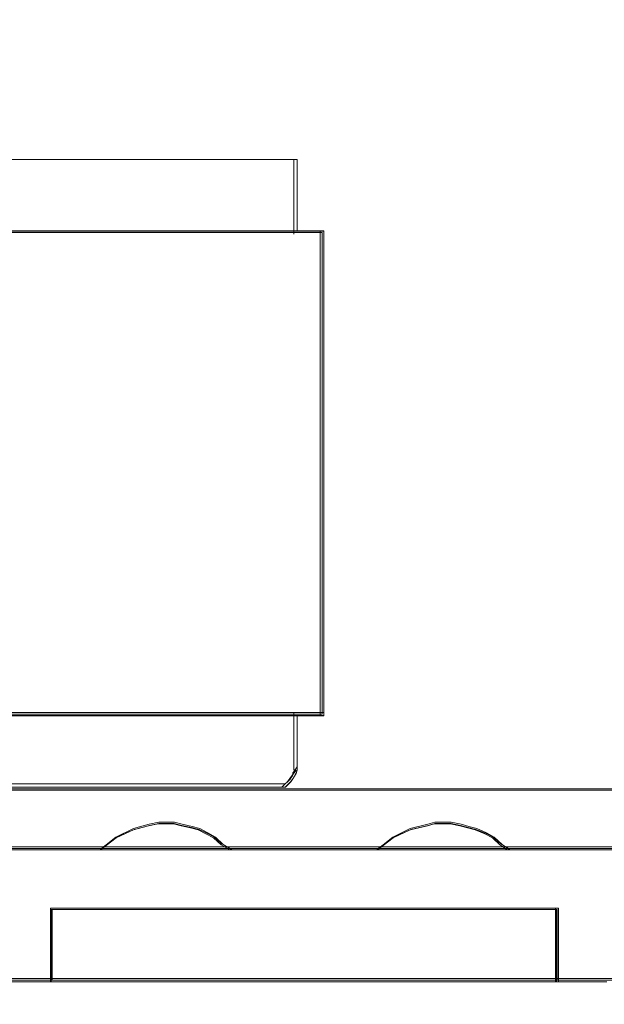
# Model space of a CAD drawing. Header units: millimetres. Extents: x -1290 to 1795, y -4192 to -1311.
# Tile 33 of 256: x 542.18 to 545.13, y -3301.25 to -3296.29. Entities that reach past the tile are written whole.
import ezdxf

# ---------------------------------------------------------------- set-up
doc = ezdxf.new("R2010")
doc.units = ezdxf.units.MM
doc.layers.add('$EL_istn', color=7, linetype='Continuous', lineweight=15)
doc.layers.add('Aparatura', color=7, linetype='Continuous', lineweight=13)
doc.styles.get("Standard").update_dxf_attribs({"font": 'ARIALN.TTF', "width": 0.8})
doc.dimstyles.new('100', dxfattribs={"dimtxt": 15, "dimasz": 10, "dimexe": 1.25, "dimexo": 0.625, "dimtad": 1, "dimdec": 0, "dimtxsty": 'Standard', "dimblk": 'OBLIQUE', "dimcen": 2.5, "dimadec": 0, "dimazin": 0, "dimtfac": 1, "dimtdec": 0, "dimtmove": 0, "dimatfit": 3, "dimldrblk": 'NONE', "dimfxl": 1, "dimarcsym": 0})

# ---------------------------------------------------------------- blocks, each defined once
blk = doc.blocks.new('_Oblique')
at = {"color": 0, "linetype": 'ByBlock', "lineweight": -2}
blk.add_line((-0.5, -0.5), (0.5, 0.5), dxfattribs=at)
blk = doc.blocks.new('*D43')
at = {"layer": '$EL_istn', "color": 0, "linetype": 'Continuous', "lineweight": -2, "ltscale": 0.1}
for p, q in [((605.2914, -3294.7164), (605.2914, -3319.5177)), ((518.0914, -3296.8148), (518.0914, -3319.5177)), ((518.0914, -3318.2677), (605.2914, -3318.2677))]:
    blk.add_line(p, q, dxfattribs=at)
at = {"layer": 'Defpoints', "color": 0}
for p in [(605.2914, -3294.0914), (518.0914, -3296.1898), (605.2914, -3318.2677)]:
    blk.add_point(p, dxfattribs=at)
at = {"layer": '$EL_istn', "color": 0, "linetype": 'ByBlock', "lineweight": -2, "xscale": 5, "yscale": 5, "zscale": 5, "rotation": 180}
blk.add_blockref('_Oblique', (518.0914, -3318.2677), dxfattribs=at)
at = {"layer": '$EL_istn', "color": 0, "linetype": 'ByBlock', "lineweight": -2, "xscale": 5, "yscale": 5, "zscale": 5}
blk.add_blockref('_Oblique', (605.2914, -3318.2677), dxfattribs=at)
at = {"layer": '$EL_istn', "color": 0, "lineweight": 5, "insert": (561.6914, -3313.5581), "char_height": 8, "attachment_point": 5}
blk.add_mtext('436', dxfattribs=at)
blk = doc.blocks.new('_None')

msp = doc.modelspace()

# ---------------------------------------------------------------- linework, layer by layer
at = {"layer": 'Aparatura', "lineweight": 13}
for points in [[(541.4356, -3296.9899), (543.5799, -3296.9899), (541.4356, -3296.9899)], [(543.5627, -3296.9899), (543.5627, -3296.9967), (543.5627, -3297.0513), (543.5627, -3297.0581), (543.5627, -3297.0718), (543.5627, -3296.9899)], [(543.5627, -3297.0545), (543.5627, -3297.0545), (543.5627, -3297.1099), (543.5627, -3297.1238), (543.5627, -3297.1307), (543.5627, -3297.0545)], [(543.5627, -3297.1138), (543.5627, -3297.1138), (543.5627, -3297.1372), (543.5627, -3297.1606), (543.5627, -3297.1684), (543.5627, -3297.1684), (543.5627, -3297.1138)], [(543.5627, -3297.1512), (543.5627, -3297.3148), (543.5627, -3297.3499), (543.5627, -3297.3616), (543.5627, -3297.3674), (543.5627, -3297.1512)], [(541.4356, -3297.3502), (543.5799, -3297.3502), (541.4356, -3297.3502)], [(543.5627, -3297.3502), (543.7143, -3297.3502), (543.5627, -3297.3502)], [(543.6971, -3297.3502), (543.6971, -3297.3556), (543.6971, -3298.5141), (543.6971, -3299.3099), (543.6971, -3299.6022), (543.6971, -3299.7321), (543.6971, -3299.77), (543.6971, -3299.7863), (543.6971, -3299.7971), (543.6971, -3297.3502)], [(541.4356, -3299.7799), (543.5799, -3299.7799), (541.4356, -3299.7799)], [(543.5627, -3299.7799), (543.7143, -3299.7799), (543.5627, -3299.7799)], [(543.5627, -3299.7799), (543.5627, -3299.7857), (543.5627, -3299.9958), (543.5627, -3299.7799)], [(543.5627, -3300.0335), (543.5627, -3300.0335), (543.5627, -3300.0099), (543.5627, -3299.9864), (543.5627, -3299.9785), (543.5627, -3299.9785), (543.5627, -3300.0335)], [(543.5627, -3300.0163), (543.5627, -3300.0274), (543.5627, -3300.0497), (543.5627, -3300.0497), (543.5627, -3300.0163)], [(543.5745, -3300.0701), (543.5412, -3300.114), (543.5745, -3300.0701)], [(543.5799, -3300.054), (543.5573, -3300.0874), (543.5799, -3300.054)], [(543.5627, -3300.0324), (543.5627, -3300.0712), (543.5627, -3300.0324)], [(543.5477, -3300.1129), (543.5036, -3300.1571), (543.5477, -3300.1129)], [(543.5584, -3300.0971), (543.5305, -3300.1301), (543.5584, -3300.0971)], [(527.5442, -3300.1643), (561.814, -3300.1643), (527.5442, -3300.1643)], [(543.5208, -3300.1398), (541.4356, -3300.1398), (543.5208, -3300.1398)], [(543.2524, -3300.4732), (543.208, -3300.4462), (543.1686, -3300.4084), (543.1292, -3300.3868), (543.0897, -3300.3652), (543.0503, -3300.3544), (543.001, -3300.3436), (542.9616, -3300.3328), (542.9221, -3300.3328), (542.8827, -3300.3328), (542.8334, -3300.3436), (542.7546, -3300.3652), (542.6658, -3300.4084), (542.5919, -3300.4678), (542.587, -3300.4732), (543.2524, -3300.4732)], [(543.2524, -3300.4732), (543.208, -3300.4462), (543.1686, -3300.4084), (543.1292, -3300.3868), (543.0897, -3300.3652), (543.0503, -3300.3544), (543.001, -3300.3436), (542.9616, -3300.3328), (542.9221, -3300.3328), (542.8827, -3300.3328), (542.8334, -3300.3436), (542.7546, -3300.3652), (542.6658, -3300.4084), (542.5919, -3300.4678), (542.587, -3300.4732), (543.2524, -3300.4732)], [(543.2524, -3300.4732), (543.208, -3300.4462), (543.1686, -3300.4084), (543.1292, -3300.3868), (543.0897, -3300.3652), (543.0503, -3300.3544), (543.001, -3300.3436), (542.9616, -3300.3328), (542.9221, -3300.3328), (542.8827, -3300.3328), (542.8334, -3300.3436), (542.7546, -3300.3652), (542.6658, -3300.4084), (542.5919, -3300.4678), (542.587, -3300.4732), (543.2524, -3300.4732)], [(543.2524, -3300.4732), (543.208, -3300.4462), (543.1686, -3300.4084), (543.1292, -3300.3868), (543.0897, -3300.3652), (543.0503, -3300.3544), (543.001, -3300.3436), (542.9616, -3300.3328), (542.9221, -3300.3328), (542.8827, -3300.3328), (542.8334, -3300.3436), (542.7546, -3300.3652), (542.6658, -3300.4084), (542.5919, -3300.4678), (542.587, -3300.4732), (543.2524, -3300.4732)], [(543.1686, -3300.4084), (543.1292, -3300.3868), (543.0897, -3300.3652), (543.0503, -3300.3544), (543.001, -3300.3436), (542.9616, -3300.3328), (542.9221, -3300.3328), (542.8827, -3300.3328), (542.8334, -3300.3436), (542.7546, -3300.3652), (542.6658, -3300.4084), (542.5919, -3300.4678), (542.587, -3300.4732), (543.2524, -3300.4732), (543.208, -3300.4462), (543.1686, -3300.4084)], [(543.2449, -3300.4657), (543.2015, -3300.4416), (543.163, -3300.4078), (543.1244, -3300.3885), (543.0859, -3300.3692), (543.0473, -3300.3596), (542.9992, -3300.35), (542.9606, -3300.3403), (542.9221, -3300.3403), (542.8835, -3300.3403), (542.8354, -3300.35), (542.7583, -3300.3692), (542.6716, -3300.4078), (542.5993, -3300.4609), (542.5945, -3300.4657), (543.2449, -3300.4657)], [(543.163, -3300.4078), (543.1244, -3300.3885), (543.0859, -3300.3692), (543.0473, -3300.3596), (542.9992, -3300.35), (542.9606, -3300.3403), (542.9221, -3300.3403), (542.8835, -3300.3403), (542.8354, -3300.35), (542.7583, -3300.3692), (542.6716, -3300.4078), (542.5993, -3300.4609), (542.5945, -3300.4657), (543.2449, -3300.4657), (543.2015, -3300.4416), (543.163, -3300.4078)], [(544.6531, -3300.4732), (544.6137, -3300.4462), (544.5743, -3300.4084), (544.5349, -3300.3868), (544.4857, -3300.3652), (544.4463, -3300.3544), (544.4069, -3300.3436), (544.3576, -3300.3328), (544.3182, -3300.3328), (544.2739, -3300.3328), (544.2394, -3300.3436), (544.1507, -3300.3652), (544.0621, -3300.4084), (543.9882, -3300.4678), (543.9784, -3300.4732), (544.6531, -3300.4732)], [(544.6137, -3300.4462), (544.5743, -3300.4084), (544.5349, -3300.3868), (544.4857, -3300.3652), (544.4463, -3300.3544), (544.4069, -3300.3436), (544.3576, -3300.3328), (544.3182, -3300.3328), (544.2739, -3300.3328), (544.2394, -3300.3436), (544.1507, -3300.3652), (544.0621, -3300.4084), (543.9882, -3300.4678), (543.9784, -3300.4732), (544.6531, -3300.4732), (544.6137, -3300.4462)], [(544.6137, -3300.4462), (544.5743, -3300.4084), (544.5349, -3300.3868), (544.4857, -3300.3652), (544.4463, -3300.3544), (544.4069, -3300.3436), (544.3576, -3300.3328), (544.3182, -3300.3328), (544.2739, -3300.3328), (544.2394, -3300.3436), (544.1507, -3300.3652), (544.0621, -3300.4084), (543.9882, -3300.4678), (543.9784, -3300.4732), (544.6531, -3300.4732), (544.6137, -3300.4462)], [(544.6137, -3300.4462), (544.5743, -3300.4084), (544.5349, -3300.3868), (544.4857, -3300.3652), (544.4463, -3300.3544), (544.4069, -3300.3436), (544.3576, -3300.3328), (544.3182, -3300.3328), (544.2739, -3300.3328), (544.2394, -3300.3436), (544.1507, -3300.3652), (544.0621, -3300.4084), (543.9882, -3300.4678), (543.9784, -3300.4732), (544.6531, -3300.4732), (544.6137, -3300.4462)], [(544.6137, -3300.4462), (544.5743, -3300.4084), (544.5349, -3300.3868), (544.4857, -3300.3652), (544.4463, -3300.3544), (544.4069, -3300.3436), (544.3576, -3300.3328), (544.3182, -3300.3328), (544.2739, -3300.3328), (544.2394, -3300.3436), (544.1507, -3300.3652), (544.0621, -3300.4084), (543.9882, -3300.4678), (543.9784, -3300.4732), (544.6531, -3300.4732), (544.6137, -3300.4462)], [(544.6071, -3300.4416), (544.5685, -3300.4078), (544.53, -3300.3885), (544.4819, -3300.3692), (544.4433, -3300.3596), (544.4048, -3300.35), (544.3567, -3300.3403), (544.3181, -3300.3403), (544.2748, -3300.3403), (544.2411, -3300.35), (544.1544, -3300.3692), (544.0678, -3300.4078), (543.9955, -3300.4609), (543.9859, -3300.4657), (544.6456, -3300.4657), (544.6071, -3300.4416)], [(544.6071, -3300.4416), (544.5685, -3300.4078), (544.53, -3300.3885), (544.4819, -3300.3692), (544.4433, -3300.3596), (544.4048, -3300.35), (544.3567, -3300.3403), (544.3181, -3300.3403), (544.2748, -3300.3403), (544.2411, -3300.35), (544.1544, -3300.3692), (544.0678, -3300.4078), (543.9955, -3300.4609), (543.9859, -3300.4657), (544.6456, -3300.4657), (544.6071, -3300.4416)], [(526.3649, -3300.4578), (561.814, -3300.4578), (526.3649, -3300.4578)], [(542.3368, -3300.8824), (542.3368, -3300.766), (542.3368, -3300.8824)], [(544.8986, -3300.766), (542.3368, -3300.766), (544.8986, -3300.766)], [(542.6748, -3300.766), (542.3368, -3300.766), (542.6748, -3300.766)], [(542.3368, -3300.8714), (542.3368, -3300.9869), (542.3368, -3301.1375), (544.8986, -3301.1375), (544.8986, -3300.9869), (544.8986, -3300.8714), (544.8986, -3300.766), (542.3368, -3300.766), (542.3368, -3300.8714)], [(542.3368, -3300.8714), (542.3368, -3300.9869), (542.3368, -3301.1375), (544.8986, -3301.1375), (544.8986, -3300.9869), (544.8986, -3300.8714), (544.8986, -3300.766), (542.3368, -3300.766), (542.3368, -3300.8714)], [(542.3368, -3300.8714), (542.3368, -3300.9869), (542.3368, -3301.1375), (544.8986, -3301.1375), (544.8986, -3300.9869), (544.8986, -3300.8714), (544.8986, -3300.766), (542.3368, -3300.766), (542.3368, -3300.8714)], [(542.3368, -3301.1375), (544.8986, -3301.1375), (544.8986, -3300.9869), (544.8986, -3300.8714), (544.8986, -3300.766), (542.3368, -3300.766), (542.3368, -3300.8714), (542.3368, -3300.9869), (542.3368, -3301.1375)], [(544.8986, -3300.766), (544.5607, -3300.766), (544.8986, -3300.766)], [(544.8832, -3300.8824), (544.8832, -3300.766), (544.8832, -3300.8824)], [(542.3444, -3300.8747), (542.3444, -3300.9855), (542.3444, -3301.13), (544.891, -3301.13), (544.891, -3300.9855), (544.891, -3300.8747), (544.891, -3300.7736), (542.3444, -3300.7736), (542.3444, -3300.8747)], [(542.3444, -3301.13), (544.891, -3301.13), (544.891, -3300.9855), (544.891, -3300.8747), (544.891, -3300.7736), (542.3444, -3300.7736), (542.3444, -3300.8747), (542.3444, -3300.9855), (542.3444, -3301.13)], [(542.3368, -3300.9931), (542.3368, -3300.867), (542.3368, -3300.9931)], [(544.8832, -3300.9931), (544.8832, -3300.867), (544.8832, -3300.9931)], [(542.3368, -3301.1375), (542.3368, -3300.9776), (542.3368, -3301.1375)], [(544.8832, -3301.1375), (544.8832, -3300.9776), (544.8832, -3301.1375)], [(542.3523, -3301.1221), (542.0817, -3301.1221), (542.3523, -3301.1221)], [(542.0817, -3301.1221), (542.3523, -3301.1221), (542.0817, -3301.1221)], [(542.3368, -3301.1221), (544.8986, -3301.1221), (542.3368, -3301.1221)], [(544.8986, -3301.1221), (542.3368, -3301.1221), (544.8986, -3301.1221)], [(545.1537, -3301.1221), (544.8832, -3301.1221), (545.1537, -3301.1221)], [(544.8832, -3301.1221), (545.1537, -3301.1221), (544.8832, -3301.1221)]]:
    msp.add_lwpolyline(points, close=True, dxfattribs=at)
for points in [[(541.4471, -3297.352), (543.5799, -3297.352), (543.5799, -3297.3466), (543.5799, -3297.3358), (543.5799, -3297.3033), (543.5799, -3297.152), (543.5799, -3297.152), (543.5799, -3297.1466), (543.5799, -3297.1304), (543.5799, -3297.1142), (543.5799, -3297.1142), (543.5799, -3297.1088), (543.5799, -3297.098), (543.5799, -3297.0547), (543.5799, -3297.0547), (543.5799, -3297.0439), (543.5799, -3297.0385), (543.5799, -3296.9953), (543.5799, -3296.9899), (541.4471, -3296.9899)], [(541.4471, -3296.9899), (543.5796, -3296.9899), (543.5796, -3296.9953), (543.5796, -3297.0385), (543.5796, -3297.0439), (543.5796, -3297.0547), (543.5796, -3297.0547), (543.5796, -3297.098), (543.5796, -3297.1088), (543.5796, -3297.1142), (543.5796, -3297.1142), (543.5796, -3297.1304), (543.5796, -3297.1466), (543.5796, -3297.152), (543.5796, -3297.152), (543.5796, -3297.3033), (543.5796, -3297.3358), (543.5796, -3297.3466), (543.5796, -3297.352), (543.7143, -3297.352), (543.7143, -3297.3574), (543.7143, -3298.514), (543.7143, -3299.3085), (543.7143, -3299.3085), (543.7143, -3299.6004), (543.7143, -3299.7301), (543.7143, -3299.7679), (543.7143, -3299.7842), (543.7143, -3299.795), (543.5796, -3299.795), (543.5796, -3299.8004), (543.5796, -3299.9949), (543.5796, -3299.9949), (543.5796, -3300.0003), (543.5796, -3300.0166), (543.5796, -3300.0328), (543.5796, -3300.0328), (543.5796, -3300.0382), (543.5796, -3300.049), (543.5796, -3300.049), (543.5796, -3300.0706), (543.5743, -3300.0868), (543.5581, -3300.1138), (543.5473, -3300.1301), (543.5204, -3300.1571), (541.4471, -3300.1571)], [(541.4391, -3299.7971), (543.5792, -3299.7971), (543.7143, -3299.7971), (543.7143, -3299.7863), (543.7143, -3299.77), (543.7143, -3299.7321), (543.7143, -3299.6022), (543.7143, -3299.3099), (543.7143, -3298.5141), (543.7143, -3297.3556), (543.7143, -3297.3502), (543.5792, -3297.3502), (541.4391, -3297.3502)], [(541.4442, -3299.7885), (543.5714, -3299.7885), (543.7057, -3299.7885), (543.7057, -3299.7777), (543.7057, -3299.7616), (543.7057, -3299.724), (543.7057, -3299.5949), (543.7057, -3299.3046), (543.7057, -3298.5143), (543.7057, -3297.3638), (543.7057, -3297.3585), (543.5714, -3297.3585), (541.4442, -3297.3585)], [(541.4471, -3300.1571), (543.5207, -3300.1571), (543.5476, -3300.1301), (543.5584, -3300.1138), (543.5745, -3300.0868), (543.5799, -3300.0706), (543.5799, -3300.049), (543.5799, -3300.049), (543.5799, -3300.0382), (543.5799, -3300.0328), (543.5799, -3300.0328), (543.5799, -3300.0166), (543.5799, -3300.0003), (543.5799, -3299.9949), (543.5799, -3299.9949), (543.5799, -3299.8004), (543.5799, -3299.795), (541.4471, -3299.795)], [(561.8065, -3300.1643), (527.5442, -3300.1643)], [(561.8065, -3300.1643), (527.5442, -3300.1643)], [(561.8065, -3300.1643), (527.5442, -3300.1643)], [(561.8065, -3300.1643), (527.5442, -3300.1643)], [(561.8063, -3300.1718), (527.5517, -3300.1718)], [(561.8063, -3300.1718), (527.5517, -3300.1718)], [(541.8394, -3300.4732), (542.5905, -3300.4732), (542.5953, -3300.4682), (542.6676, -3300.4125), (542.7542, -3300.3719), (542.8313, -3300.3517), (542.8794, -3300.3415), (542.9179, -3300.3415), (542.9564, -3300.3415), (542.995, -3300.3517), (543.0431, -3300.3618), (543.0816, -3300.3719), (543.1201, -3300.3922), (543.1587, -3300.4125), (543.1972, -3300.4479), (543.2405, -3300.4732), (543.982, -3300.4732), (543.9916, -3300.4682), (544.0639, -3300.4125), (544.1505, -3300.3719), (544.2372, -3300.3517), (544.2709, -3300.3415), (544.3142, -3300.3415), (544.3527, -3300.3415), (544.4009, -3300.3517), (544.4394, -3300.3618), (544.4779, -3300.3719), (544.5261, -3300.3922), (544.5646, -3300.4125), (544.6031, -3300.4479), (544.6416, -3300.4732), (545.3879, -3300.4732)], [(541.8394, -3300.4732), (542.5905, -3300.4732), (542.5953, -3300.4682), (542.6676, -3300.4125), (542.7542, -3300.3719), (542.8313, -3300.3517), (542.8794, -3300.3415), (542.9179, -3300.3415), (542.9564, -3300.3415), (542.995, -3300.3517), (543.0431, -3300.3618), (543.0816, -3300.3719), (543.1201, -3300.3922), (543.1587, -3300.4125), (543.1972, -3300.4479), (543.2405, -3300.4732), (543.982, -3300.4732), (543.9916, -3300.4682), (544.0639, -3300.4125), (544.1505, -3300.3719), (544.2372, -3300.3517), (544.2709, -3300.3415), (544.3142, -3300.3415), (544.3527, -3300.3415), (544.4009, -3300.3517), (544.4394, -3300.3618), (544.4779, -3300.3719), (544.5261, -3300.3922), (544.5646, -3300.4125), (544.6031, -3300.4479), (544.6416, -3300.4732), (545.3879, -3300.4732)], [(541.8394, -3300.4732), (542.5905, -3300.4732), (542.5953, -3300.4682), (542.6676, -3300.4125), (542.7542, -3300.3719), (542.8313, -3300.3517), (542.8794, -3300.3415), (542.9179, -3300.3415), (542.9564, -3300.3415), (542.995, -3300.3517), (543.0431, -3300.3618), (543.0816, -3300.3719), (543.1201, -3300.3922), (543.1587, -3300.4125), (543.1972, -3300.4479), (543.2405, -3300.4732), (543.982, -3300.4732), (543.9916, -3300.4682), (544.0639, -3300.4125), (544.1505, -3300.3719), (544.2372, -3300.3517), (544.2709, -3300.3415), (544.3142, -3300.3415), (544.3527, -3300.3415), (544.4009, -3300.3517), (544.4394, -3300.3618), (544.4779, -3300.3719), (544.5261, -3300.3922), (544.5646, -3300.4125), (544.6031, -3300.4479), (544.6416, -3300.4732), (545.3879, -3300.4732)], [(541.8394, -3300.4732), (542.5905, -3300.4732), (542.5953, -3300.4682), (542.6676, -3300.4125), (542.7542, -3300.3719), (542.8313, -3300.3517), (542.8794, -3300.3415), (542.9179, -3300.3415), (542.9564, -3300.3415), (542.995, -3300.3517), (543.0431, -3300.3618), (543.0816, -3300.3719), (543.1201, -3300.3922), (543.1587, -3300.4125), (543.1972, -3300.4479), (543.2405, -3300.4732), (543.982, -3300.4732), (543.9916, -3300.4682), (544.0639, -3300.4125), (544.1505, -3300.3719), (544.2372, -3300.3517), (544.2709, -3300.3415), (544.3142, -3300.3415), (544.3527, -3300.3415), (544.4009, -3300.3517), (544.4394, -3300.3618), (544.4779, -3300.3719), (544.5261, -3300.3922), (544.5646, -3300.4125), (544.6031, -3300.4479), (544.6416, -3300.4732), (545.3879, -3300.4732)], [(541.8437, -3300.4657), (542.5947, -3300.4657), (542.5995, -3300.4609), (542.6717, -3300.4079), (542.7583, -3300.3693), (542.8353, -3300.3501), (542.8835, -3300.3404), (542.922, -3300.3404), (542.9605, -3300.3404), (542.999, -3300.3501), (543.0471, -3300.3597), (543.0857, -3300.3693), (543.1242, -3300.3886), (543.1627, -3300.4079), (543.2012, -3300.4416), (543.2445, -3300.4657), (543.9858, -3300.4657), (543.9955, -3300.4609), (544.0677, -3300.4079), (544.1543, -3300.3693), (544.241, -3300.3501), (544.2747, -3300.3404), (544.318, -3300.3404), (544.3565, -3300.3404), (544.4046, -3300.3501), (544.4431, -3300.3597), (544.4816, -3300.3693), (544.5298, -3300.3886), (544.5683, -3300.4079), (544.6068, -3300.4416), (544.6453, -3300.4657), (545.3914, -3300.4657)], [(541.8437, -3300.4657), (542.5947, -3300.4657), (542.5995, -3300.4609), (542.6717, -3300.4079), (542.7583, -3300.3693), (542.8353, -3300.3501), (542.8835, -3300.3404), (542.922, -3300.3404), (542.9605, -3300.3404), (542.999, -3300.3501), (543.0471, -3300.3597), (543.0857, -3300.3693), (543.1242, -3300.3886), (543.1627, -3300.4079), (543.2012, -3300.4416), (543.2445, -3300.4657), (543.9858, -3300.4657), (543.9955, -3300.4609), (544.0677, -3300.4079), (544.1543, -3300.3693), (544.241, -3300.3501), (544.2747, -3300.3404), (544.318, -3300.3404), (544.3565, -3300.3404), (544.4046, -3300.3501), (544.4431, -3300.3597), (544.4816, -3300.3693), (544.5298, -3300.3886), (544.5683, -3300.4079), (544.6068, -3300.4416), (544.6453, -3300.4657), (545.3914, -3300.4657)], [(545.3881, -3300.4578), (544.6418, -3300.4578), (543.9822, -3300.4578), (543.2407, -3300.4578), (542.5907, -3300.4578), (541.8396, -3300.4578), (541.1848, -3300.4578), (540.4434, -3300.4578), (539.7837, -3300.4578), (539.0423, -3300.4578), (538.3778, -3300.4578), (537.6363, -3300.4578), (536.9815, -3300.4578), (536.2401, -3300.4578), (535.5804, -3300.4578), (534.839, -3300.4578), (534.1842, -3300.4578), (533.4331, -3300.4578), (532.7831, -3300.4578), (532.0416, -3300.4578), (531.382, -3300.4578), (530.6357, -3300.4578)], [(545.3881, -3300.4578), (544.6418, -3300.4578), (543.9822, -3300.4578), (543.2407, -3300.4578), (542.5907, -3300.4578), (541.8396, -3300.4578), (541.1848, -3300.4578), (540.4434, -3300.4578), (539.7837, -3300.4578), (539.0423, -3300.4578), (538.3778, -3300.4578), (537.6363, -3300.4578), (536.9815, -3300.4578), (536.2401, -3300.4578), (535.5804, -3300.4578), (534.839, -3300.4578), (534.1842, -3300.4578), (533.4331, -3300.4578), (532.7831, -3300.4578), (532.0416, -3300.4578), (531.382, -3300.4578), (530.6357, -3300.4578)], [(545.3881, -3300.4578), (544.6418, -3300.4578), (543.9822, -3300.4578), (543.2407, -3300.4578), (542.5907, -3300.4578), (541.8396, -3300.4578), (541.1848, -3300.4578), (540.4434, -3300.4578), (539.7837, -3300.4578), (539.0423, -3300.4578), (538.3778, -3300.4578), (537.6363, -3300.4578), (536.9815, -3300.4578), (536.2401, -3300.4578), (535.5804, -3300.4578), (534.839, -3300.4578), (534.1842, -3300.4578), (533.4331, -3300.4578), (532.7831, -3300.4578), (532.0416, -3300.4578), (531.382, -3300.4578), (530.6357, -3300.4578)], [(545.3881, -3300.4578), (544.6418, -3300.4578), (543.9822, -3300.4578), (543.2407, -3300.4578), (542.5907, -3300.4578), (541.8396, -3300.4578), (541.1848, -3300.4578), (540.4434, -3300.4578), (539.7837, -3300.4578), (539.0423, -3300.4578), (538.3778, -3300.4578), (537.6363, -3300.4578), (536.9815, -3300.4578), (536.2401, -3300.4578), (535.5804, -3300.4578), (534.839, -3300.4578), (534.1842, -3300.4578), (533.4331, -3300.4578), (532.7831, -3300.4578), (532.0416, -3300.4578), (531.382, -3300.4578), (530.6357, -3300.4578)], [(545.3881, -3300.4578), (544.6418, -3300.4578), (543.9822, -3300.4578), (543.2407, -3300.4578), (542.5907, -3300.4578), (541.8396, -3300.4578), (541.1848, -3300.4578), (540.4434, -3300.4578), (539.7837, -3300.4578), (539.0423, -3300.4578), (538.3778, -3300.4578), (537.6363, -3300.4578), (536.9815, -3300.4578), (536.2401, -3300.4578), (535.5804, -3300.4578), (534.839, -3300.4578), (534.1842, -3300.4578), (533.4331, -3300.4578), (532.7831, -3300.4578), (532.0416, -3300.4578), (531.382, -3300.4578), (530.6357, -3300.4578)], [(545.3881, -3300.4578), (544.6418, -3300.4578), (543.9822, -3300.4578), (543.2407, -3300.4578), (542.5907, -3300.4578), (541.8396, -3300.4578), (541.1848, -3300.4578), (540.4434, -3300.4578), (539.7837, -3300.4578), (539.0423, -3300.4578), (538.3778, -3300.4578), (537.6363, -3300.4578), (536.9815, -3300.4578), (536.2401, -3300.4578), (535.5804, -3300.4578), (534.839, -3300.4578), (534.1842, -3300.4578), (533.4331, -3300.4578), (532.7831, -3300.4578), (532.0416, -3300.4578), (531.382, -3300.4578), (530.6357, -3300.4578)], [(545.3881, -3300.4578), (544.6418, -3300.4578), (543.9822, -3300.4578), (543.2407, -3300.4578), (542.5907, -3300.4578), (541.8396, -3300.4578), (541.1848, -3300.4578), (540.4434, -3300.4578), (539.7837, -3300.4578), (539.0423, -3300.4578), (538.3778, -3300.4578), (537.6363, -3300.4578), (536.9815, -3300.4578), (536.2401, -3300.4578), (535.5804, -3300.4578), (534.839, -3300.4578), (534.1842, -3300.4578), (533.4331, -3300.4578), (532.7831, -3300.4578), (532.0416, -3300.4578), (531.382, -3300.4578), (530.6357, -3300.4578)], [(545.3915, -3300.4653), (544.6454, -3300.4653), (543.9859, -3300.4653), (543.2446, -3300.4653), (542.5948, -3300.4653), (541.8438, -3300.4653), (541.1891, -3300.4653), (540.4478, -3300.4653), (539.7883, -3300.4653), (539.047, -3300.4653), (538.3827, -3300.4653), (537.6414, -3300.4653), (536.9867, -3300.4653), (536.2454, -3300.4653), (535.5859, -3300.4653), (534.8446, -3300.4653), (534.1899, -3300.4653), (533.439, -3300.4653), (532.7891, -3300.4653), (532.0478, -3300.4653), (531.3883, -3300.4653), (530.6422, -3300.4653)], [(545.3915, -3300.4653), (544.6454, -3300.4653), (543.9859, -3300.4653), (543.2446, -3300.4653), (542.5948, -3300.4653), (541.8438, -3300.4653), (541.1891, -3300.4653), (540.4478, -3300.4653), (539.7883, -3300.4653), (539.047, -3300.4653), (538.3827, -3300.4653), (537.6414, -3300.4653), (536.9867, -3300.4653), (536.2454, -3300.4653), (535.5859, -3300.4653), (534.8446, -3300.4653), (534.1899, -3300.4653), (533.439, -3300.4653), (532.7891, -3300.4653), (532.0478, -3300.4653), (531.3883, -3300.4653), (530.6422, -3300.4653)], [(545.3915, -3300.4653), (544.6454, -3300.4653), (543.9859, -3300.4653), (543.2446, -3300.4653), (542.5948, -3300.4653), (541.8438, -3300.4653), (541.1891, -3300.4653), (540.4478, -3300.4653), (539.7883, -3300.4653), (539.047, -3300.4653), (538.3827, -3300.4653), (537.6414, -3300.4653), (536.9867, -3300.4653), (536.2454, -3300.4653), (535.5859, -3300.4653), (534.8446, -3300.4653), (534.1899, -3300.4653), (533.439, -3300.4653), (532.7891, -3300.4653), (532.0478, -3300.4653), (531.3883, -3300.4653), (530.6422, -3300.4653)], [(542.0852, -3301.1375), (542.3404, -3301.1375), (542.3404, -3300.9897), (542.3404, -3300.8765), (542.3404, -3300.773), (544.8874, -3300.773), (544.8874, -3300.8765), (544.8874, -3300.9897), (544.8874, -3301.1375), (545.1426, -3301.1375)], [(542.0852, -3301.1375), (542.3404, -3301.1375), (542.3404, -3300.9897), (542.3404, -3300.8765), (542.3404, -3300.773), (544.8874, -3300.773), (544.8874, -3300.8765), (544.8874, -3300.9897), (544.8874, -3301.1375), (545.1426, -3301.1375)], [(542.0852, -3301.1375), (542.3404, -3301.1375), (542.3404, -3300.9897), (542.3404, -3300.8765), (542.3404, -3300.773), (544.8874, -3300.773), (544.8874, -3300.8765), (544.8874, -3300.9897), (544.8874, -3301.1375), (545.1426, -3301.1375)], [(542.0852, -3301.1375), (542.3404, -3301.1375), (542.3404, -3300.9897), (542.3404, -3300.8765), (542.3404, -3300.773), (544.8874, -3300.773), (544.8874, -3300.8765), (544.8874, -3300.9897), (544.8874, -3301.1375), (545.1426, -3301.1375)], [(542.0852, -3301.1375), (542.3404, -3301.1375), (542.3404, -3300.9897), (542.3404, -3300.8765), (542.3404, -3300.773), (544.8874, -3300.773), (544.8874, -3300.8765), (544.8874, -3300.9897), (544.8874, -3301.1375), (545.1426, -3301.1375)], [(542.0852, -3301.1375), (542.3404, -3301.1375), (542.3404, -3300.9897), (542.3404, -3300.8765), (542.3404, -3300.773), (544.8874, -3300.773), (544.8874, -3300.8765), (544.8874, -3300.9897), (544.8874, -3301.1375), (545.1426, -3301.1375)], [(542.0852, -3301.1375), (542.3404, -3301.1375), (542.3404, -3300.9897), (542.3404, -3300.8765), (542.3404, -3300.773), (544.8874, -3300.773), (544.8874, -3300.8765), (544.8874, -3300.9897), (544.8874, -3301.1375), (545.1426, -3301.1375)], [(542.0893, -3301.13), (542.3444, -3301.13), (542.3444, -3300.9855), (542.3444, -3300.8747), (542.3444, -3300.7736), (544.8909, -3300.7736), (544.8909, -3300.8747), (544.8909, -3300.9855), (544.8909, -3301.13), (545.146, -3301.13)], [(542.0893, -3301.13), (542.3444, -3301.13), (542.3444, -3300.9855), (542.3444, -3300.8747), (542.3444, -3300.7736), (544.8909, -3300.7736), (544.8909, -3300.8747), (544.8909, -3300.9855), (544.8909, -3301.13), (545.146, -3301.13)], [(542.0893, -3301.13), (542.3444, -3301.13), (542.3444, -3300.9855), (542.3444, -3300.8747), (542.3444, -3300.7736), (544.8909, -3300.7736), (544.8909, -3300.8747), (544.8909, -3300.9855), (544.8909, -3301.13), (545.146, -3301.13)], [(561.9441, -3301.1221), (561.6793, -3301.1221), (559.1465, -3301.1221), (558.8817, -3301.1221), (556.3489, -3301.1221), (556.0841, -3301.1221), (553.5417, -3301.1221), (553.2817, -3301.1221), (550.7393, -3301.1221), (550.4744, -3301.1221), (547.9417, -3301.1221), (547.6865, -3301.1221), (545.1441, -3301.1221), (544.8889, -3301.1221), (542.3417, -3301.1221), (542.0865, -3301.1221), (539.5441, -3301.1221), (539.2889, -3301.1221), (536.7368, -3301.1221), (536.4816, -3301.1221), (533.9392, -3301.1221), (533.6792, -3301.1221), (531.1416, -3301.1221), (530.8816, -3301.1221)], [(561.9411, -3301.1296), (561.6763, -3301.1296), (559.1443, -3301.1296), (558.8796, -3301.1296), (556.3475, -3301.1296), (556.0828, -3301.1296), (553.5411, -3301.1296), (553.2812, -3301.1296), (550.7395, -3301.1296), (550.4748, -3301.1296), (547.9428, -3301.1296), (547.6876, -3301.1296), (545.146, -3301.1296), (544.8909, -3301.1296), (542.3444, -3301.1296), (542.0893, -3301.1296), (539.5476, -3301.1296), (539.2925, -3301.1296), (536.7412, -3301.1296), (536.4861, -3301.1296), (533.9444, -3301.1296), (533.6845, -3301.1296), (531.1476, -3301.1296), (530.8877, -3301.1296)]]:
    msp.add_lwpolyline(points, dxfattribs=at)

# ---------------------------------------------------------------- dimensions: what is measured, and where the dimension line sits
at = {"layer": '$EL_istn', "linetype": 'Continuous', "lineweight": 5, "ltscale": 0.1}
dim = msp.add_linear_dim(base=(605.2914, -3318.2677), p1=(518.0914, -3296.1898), p2=(605.2914, -3294.0914), dimstyle='100', override={"dimtxt": 8, "dimasz": 5, "dimlfac": 5, "dimfxl": 35, "dimfxlon": 0}, dxfattribs=at)
dim.commit()
dim.dimension.update_dxf_attribs({"geometry": '*D43', "text_midpoint": (561.6914, -3313.5581)})

doc.saveas('drawing.dxf')
